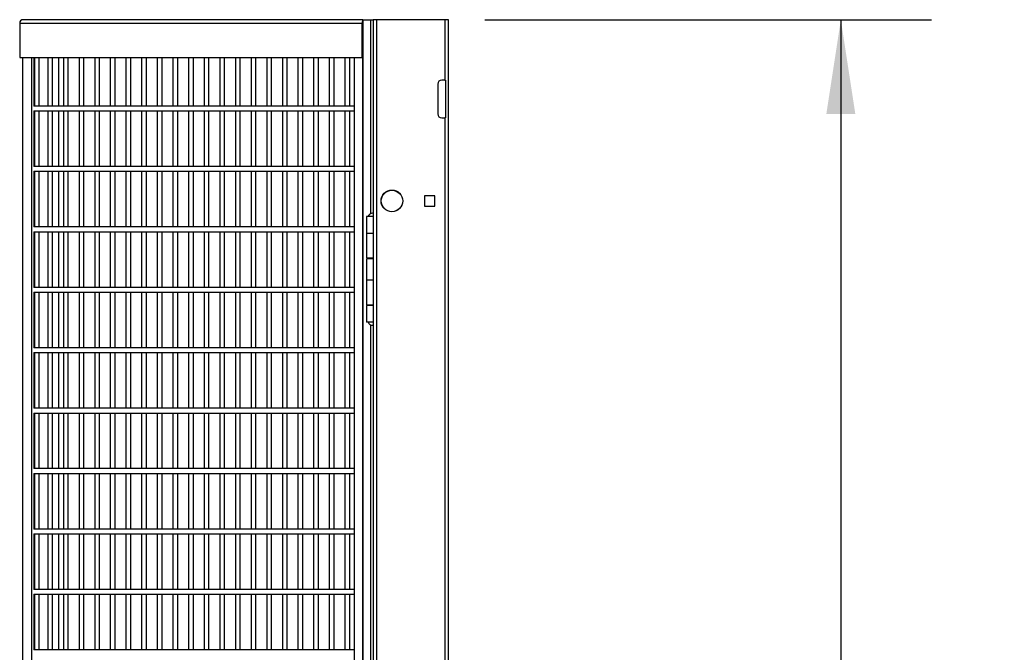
# Model space of a CAD drawing. Header units: inches. Extents: x 0.1 to 10.7, y 0.1 to 7.7.
# Tile 39 of 46: x 6.2 to 7.5, y 4 to 4.9. Entities that reach past the tile are written whole.
import ezdxf

# ---------------------------------------------------------------- set-up
doc = ezdxf.new("R2010")
doc.units = ezdxf.units.IN
doc.header["$MEASUREMENT"] = 0
doc.layers.add('DIMENSIONS', color=140, linetype='Continuous', lineweight=25)
doc.styles.add('SLDTEXTSTYLE0', font='TXT', dxfattribs={"width": 0.7})
doc.dimstyles.new('SLDDIMSTYLE0', dxfattribs={"dimtxt": 0.084961, "dimasz": 0.13, "dimexe": 0, "dimexo": 0.0625, "dimgap": 0.02124, "dimtad": 0, "dimtih": 1, "dimtoh": 1, "dimlfac": 24, "dimrnd": 1e-09, "dimzin": 12, "dimdsep": 46, "dimtxsty": 'SLDTEXTSTYLE0', "dimsah": 1, "dimcen": 0.09, "dimadec": 0, "dimazin": 3, "dimtfac": 1, "dimtofl": 0, "dimtmove": 0, "dimatfit": 3, "dimfxl": 0, "dimfrac": 2, "dimtolj": 1, "dimtzin": 12, "dimarcsym": 0})

# ---------------------------------------------------------------- blocks, each defined once
blk = doc.blocks.new('_D_5')
at = {"layer": 'DIMENSIONS'}
for p, q in [((6.802, 4.8778), (7.4178, 4.8778)), ((7.2928, 4.8778), (7.2928, 3.611)), ((7.0959, 3.457), (7.0673, 3.457)), ((7.0673, 3.457), (7.0673, 3.3219)), ((7.4897, 3.457), (7.5182, 3.457)), ((7.5182, 3.457), (7.5182, 3.3219)), ((7.0673, 3.3219), (7.0959, 3.3219)), ((7.5182, 3.3219), (7.4897, 3.3219)), ((7.2928, 1.9143), (7.2928, 3.3029)), ((6.9061, 1.9143), (7.4178, 1.9143))]:
    blk.add_line(p, q, dxfattribs=at)
for points in [[(7.2928, 4.8778), (7.2728, 4.7478), (7.3128, 4.7478)], [(7.2928, 1.9143), (7.3128, 2.0443), (7.2728, 2.0443)]]:
    blk.add_solid(points, dxfattribs=at)
at = {"layer": 'DIMENSIONS', "char_height": 0.08333, "attachment_point": 1, "style": 'SLDTEXTSTYLE0'}
for s, insert in [('71.13', (7.1312, 3.5834)), ('1806.6', (7.0959, 3.4293))]:
    blk.add_mtext(s, dxfattribs=dict(at, insert=insert))

msp = doc.modelspace()

# ---------------------------------------------------------------- linework, layer by layer
for p, q in [((6.63345, 4.87784), (6.16511, 4.87784)), ((6.63345, 4.87784), (6.63345, 2.12784)), ((6.63345, 4.87784), (6.63362, 4.87784)), ((6.63362, 2.12784), (6.63362, 4.87784)), ((6.63362, 4.87784), (6.64441, 4.87784)), ((6.64441, 4.87784), (6.64779, 4.87784)), ((6.64441, 4.87784), (6.64441, 4.61038)), ((6.64779, 4.87784), (6.64779, 4.78409)), ((6.65279, 4.87784), (6.64779, 4.87784)), ((6.65279, 1.9143), (6.65279, 4.87784)), ((6.74696, 4.87784), (6.65279, 4.87784)), ((6.74696, 4.87784), (6.74696, 4.79451)), ((6.75196, 4.87784), (6.74696, 4.87784)), ((6.75196, 1.9143), (6.75196, 4.87784)), ((6.16047, 4.87304), (6.16047, 4.82576)), ((6.16047, 4.87304), (6.63228, 4.87304)), ((6.63228, 4.87304), (6.63228, 4.82576)), ((6.16047, 4.82576), (6.63228, 4.82576)), ((6.16445, 4.82576), (6.16445, 3.53463)), ((6.16461, 3.53463), (6.16461, 4.82576)), ((6.17685, 4.82576), (6.17685, 3.53463)), ((6.17975, 4.82576), (6.17975, 4.7587)), ((6.18067, 4.82576), (6.18067, 4.75871)), ((6.18733, 4.75871), (6.18733, 4.82576)), ((6.19916, 4.82576), (6.19916, 4.75871)), ((6.20583, 4.75871), (6.20583, 4.82576)), ((6.21445, 4.75871), (6.21445, 4.82576)), ((6.22073, 4.82576), (6.22073, 4.75871)), ((6.2274, 4.75871), (6.2274, 4.82576)), ((6.2423, 4.82576), (6.2423, 4.75871)), ((6.24897, 4.75871), (6.24897, 4.82576)), ((6.26387, 4.82576), (6.26387, 4.75871)), ((6.27053, 4.75871), (6.27053, 4.82576)), ((6.28543, 4.82576), (6.28543, 4.75871)), ((6.2921, 4.75871), (6.2921, 4.82576)), ((6.307, 4.82576), (6.307, 4.75871)), ((6.31367, 4.75871), (6.31367, 4.82576)), ((6.32857, 4.82576), (6.32857, 4.75871)), ((6.33524, 4.75871), (6.33524, 4.82576)), ((6.35014, 4.82576), (6.35014, 4.75871)), ((6.35681, 4.75871), (6.35681, 4.82576)), ((6.37171, 4.82576), (6.37171, 4.75871)), ((6.37837, 4.75871), (6.37837, 4.82576)), ((6.39328, 4.82576), (6.39328, 4.75871)), ((6.39994, 4.75871), (6.39994, 4.82576)), ((6.41484, 4.82576), (6.41484, 4.75871)), ((6.42151, 4.75871), (6.42151, 4.82576)), ((6.43641, 4.82576), (6.43641, 4.75871)), ((6.44308, 4.75871), (6.44308, 4.82576)), ((6.45798, 4.82576), (6.45798, 4.75871)), ((6.46465, 4.75871), (6.46465, 4.82576)), ((6.47955, 4.82576), (6.47955, 4.75871)), ((6.48622, 4.75871), (6.48622, 4.82576)), ((6.50112, 4.82576), (6.50112, 4.75871)), ((6.50778, 4.75871), (6.50778, 4.82576)), ((6.52269, 4.82576), (6.52269, 4.75871)), ((6.52935, 4.75871), (6.52935, 4.82576)), ((6.54425, 4.82576), (6.54425, 4.75871)), ((6.55092, 4.75871), (6.55092, 4.82576)), ((6.56582, 4.82576), (6.56582, 4.75871)), ((6.57249, 4.75871), (6.57249, 4.82576)), ((6.58739, 4.82576), (6.58739, 4.75871)), ((6.59406, 4.75871), (6.59406, 4.82576)), ((6.60896, 4.82576), (6.60896, 4.75871)), ((6.61563, 4.75871), (6.61563, 4.82576)), ((6.62169, 4.82576), (6.62169, 2.17913)), ((6.63228, 4.82576), (6.63345, 4.82576)), ((6.74696, 4.79451), (6.74237, 4.79451)), ((6.74696, 4.79451), (6.74779, 4.79451)), ((6.74779, 4.79451), (6.74779, 4.74242)), ((6.64779, 4.78409), (6.64786, 4.78409)), ((6.64779, 4.78409), (6.64779, 4.77867)), ((6.64786, 4.78409), (6.64786, 4.73201)), ((6.73696, 4.78909), (6.73696, 4.74784)), ((6.64779, 4.77867), (6.64779, 4.73742)), ((6.64786, 4.77867), (6.64779, 4.77867)), ((6.62169, 4.75871), (6.17975, 4.75871)), ((6.17975, 4.75206), (6.17975, 4.67536)), ((6.17975, 4.75205), (6.62169, 4.75205)), ((6.18067, 4.75205), (6.18067, 4.67538)), ((6.18733, 4.67538), (6.18733, 4.75205)), ((6.19916, 4.75205), (6.19916, 4.67538)), ((6.20583, 4.67538), (6.20583, 4.75205)), ((6.21445, 4.67538), (6.21445, 4.75205)), ((6.22073, 4.75205), (6.22073, 4.67538)), ((6.2274, 4.67538), (6.2274, 4.75205)), ((6.2423, 4.75205), (6.2423, 4.67538)), ((6.24897, 4.67538), (6.24897, 4.75205)), ((6.26387, 4.75205), (6.26387, 4.67538)), ((6.27053, 4.67538), (6.27053, 4.75205)), ((6.28543, 4.75205), (6.28543, 4.67538)), ((6.2921, 4.67538), (6.2921, 4.75205)), ((6.307, 4.75205), (6.307, 4.67538)), ((6.31367, 4.67538), (6.31367, 4.75205)), ((6.32857, 4.75205), (6.32857, 4.67538)), ((6.33524, 4.67538), (6.33524, 4.75205)), ((6.35014, 4.75205), (6.35014, 4.67538)), ((6.35681, 4.67538), (6.35681, 4.75205)), ((6.37171, 4.75205), (6.37171, 4.67538)), ((6.37837, 4.67538), (6.37837, 4.75205)), ((6.39328, 4.75205), (6.39328, 4.67538)), ((6.39994, 4.67538), (6.39994, 4.75205)), ((6.41484, 4.75205), (6.41484, 4.67538)), ((6.42151, 4.67538), (6.42151, 4.75205)), ((6.43641, 4.75205), (6.43641, 4.67538)), ((6.44308, 4.67538), (6.44308, 4.75205)), ((6.45798, 4.75205), (6.45798, 4.67538)), ((6.46465, 4.67538), (6.46465, 4.75205)), ((6.47955, 4.75205), (6.47955, 4.67538)), ((6.48622, 4.67538), (6.48622, 4.75205)), ((6.50112, 4.75205), (6.50112, 4.67538)), ((6.50778, 4.67538), (6.50778, 4.75205)), ((6.52269, 4.75205), (6.52269, 4.67538)), ((6.52935, 4.67538), (6.52935, 4.75205)), ((6.54425, 4.75205), (6.54425, 4.67538)), ((6.55092, 4.67538), (6.55092, 4.75205)), ((6.56582, 4.75205), (6.56582, 4.67538)), ((6.57249, 4.67538), (6.57249, 4.75205)), ((6.58739, 4.75205), (6.58739, 4.67538)), ((6.59406, 4.67538), (6.59406, 4.75205)), ((6.60896, 4.75205), (6.60896, 4.67538)), ((6.61563, 4.67538), (6.61563, 4.75205)), ((6.74237, 4.74242), (6.74696, 4.74242)), ((6.74696, 4.74242), (6.74696, 3.54451)), ((6.74779, 4.74242), (6.74696, 4.74242)), ((6.64779, 4.73742), (6.64779, 4.73201)), ((6.64779, 4.73742), (6.64786, 4.73742)), ((6.64779, 4.73201), (6.64779, 3.53409)), ((6.64786, 4.73201), (6.64779, 4.73201)), ((6.62169, 4.67538), (6.17975, 4.67538)), ((6.17975, 4.66873), (6.17975, 4.59203)), ((6.17975, 4.66871), (6.62169, 4.66871)), ((6.18067, 4.66871), (6.18067, 4.59205)), ((6.18733, 4.59205), (6.18733, 4.66871)), ((6.19916, 4.66871), (6.19916, 4.59205)), ((6.20583, 4.59205), (6.20583, 4.66871)), ((6.21445, 4.59205), (6.21445, 4.66871)), ((6.22073, 4.66871), (6.22073, 4.59205)), ((6.2274, 4.59205), (6.2274, 4.66871)), ((6.2423, 4.66871), (6.2423, 4.59205)), ((6.24897, 4.59205), (6.24897, 4.66871)), ((6.26387, 4.66871), (6.26387, 4.59205)), ((6.27053, 4.59205), (6.27053, 4.66871)), ((6.28543, 4.66871), (6.28543, 4.59205)), ((6.2921, 4.59205), (6.2921, 4.66871)), ((6.307, 4.66871), (6.307, 4.59205)), ((6.31367, 4.59205), (6.31367, 4.66871)), ((6.32857, 4.66871), (6.32857, 4.59205)), ((6.33524, 4.59205), (6.33524, 4.66871)), ((6.35014, 4.66871), (6.35014, 4.59205)), ((6.35681, 4.59205), (6.35681, 4.66871)), ((6.37171, 4.66871), (6.37171, 4.59205)), ((6.37837, 4.59205), (6.37837, 4.66871)), ((6.39328, 4.66871), (6.39328, 4.59205)), ((6.39994, 4.59205), (6.39994, 4.66871)), ((6.41484, 4.66871), (6.41484, 4.59205)), ((6.42151, 4.59205), (6.42151, 4.66871)), ((6.43641, 4.66871), (6.43641, 4.59205)), ((6.44308, 4.59205), (6.44308, 4.66871)), ((6.45798, 4.66871), (6.45798, 4.59205)), ((6.46465, 4.59205), (6.46465, 4.66871)), ((6.47955, 4.66871), (6.47955, 4.59205)), ((6.48622, 4.59205), (6.48622, 4.66871)), ((6.50112, 4.66871), (6.50112, 4.59205)), ((6.50778, 4.59205), (6.50778, 4.66871)), ((6.52269, 4.66871), (6.52269, 4.59205)), ((6.52935, 4.59205), (6.52935, 4.66871)), ((6.54425, 4.66871), (6.54425, 4.59205)), ((6.55092, 4.59205), (6.55092, 4.66871)), ((6.56582, 4.66871), (6.56582, 4.59205)), ((6.57249, 4.59205), (6.57249, 4.66871)), ((6.58739, 4.66871), (6.58739, 4.59205)), ((6.59406, 4.59205), (6.59406, 4.66871)), ((6.60896, 4.66871), (6.60896, 4.59205)), ((6.61563, 4.59205), (6.61563, 4.66871)), ((6.73308, 4.635), (6.71875, 4.635)), ((6.71875, 4.635), (6.71875, 4.62068)), ((6.73308, 4.62068), (6.73308, 4.635)), ((6.71875, 4.62068), (6.73308, 4.62068)), ((6.6385, 4.60649), (6.6385, 4.58357)), ((6.64779, 4.60649), (6.6385, 4.60649)), ((6.64095, 4.60674), (6.64779, 4.60674)), ((6.64226, 4.60674), (6.64226, 4.60649)), ((6.62169, 4.59205), (6.17975, 4.59205)), ((6.17975, 4.5854), (6.17975, 4.5087)), ((6.17975, 4.58538), (6.62169, 4.58538)), ((6.18067, 4.58538), (6.18067, 4.50871)), ((6.18733, 4.50871), (6.18733, 4.58538)), ((6.19916, 4.58538), (6.19916, 4.50871)), ((6.20583, 4.50871), (6.20583, 4.58538)), ((6.21445, 4.50871), (6.21445, 4.58538)), ((6.22073, 4.58538), (6.22073, 4.50871)), ((6.2274, 4.50871), (6.2274, 4.58538)), ((6.2423, 4.58538), (6.2423, 4.50871)), ((6.24897, 4.50871), (6.24897, 4.58538)), ((6.26387, 4.58538), (6.26387, 4.50871)), ((6.27053, 4.50871), (6.27053, 4.58538)), ((6.28543, 4.58538), (6.28543, 4.50871)), ((6.2921, 4.50871), (6.2921, 4.58538)), ((6.307, 4.58538), (6.307, 4.50871)), ((6.31367, 4.50871), (6.31367, 4.58538)), ((6.32857, 4.58538), (6.32857, 4.50871)), ((6.33524, 4.50871), (6.33524, 4.58538)), ((6.35014, 4.58538), (6.35014, 4.50871)), ((6.35681, 4.50871), (6.35681, 4.58538)), ((6.37171, 4.58538), (6.37171, 4.50871)), ((6.37837, 4.50871), (6.37837, 4.58538)), ((6.39328, 4.58538), (6.39328, 4.50871)), ((6.39994, 4.50871), (6.39994, 4.58538)), ((6.41484, 4.58538), (6.41484, 4.50871)), ((6.42151, 4.50871), (6.42151, 4.58538)), ((6.43641, 4.58538), (6.43641, 4.50871)), ((6.44308, 4.50871), (6.44308, 4.58538)), ((6.45798, 4.58538), (6.45798, 4.50871)), ((6.46465, 4.50871), (6.46465, 4.58538)), ((6.47955, 4.58538), (6.47955, 4.50871)), ((6.48622, 4.50871), (6.48622, 4.58538)), ((6.50112, 4.58538), (6.50112, 4.50871)), ((6.50778, 4.50871), (6.50778, 4.58538)), ((6.52269, 4.58538), (6.52269, 4.50871)), ((6.52935, 4.50871), (6.52935, 4.58538)), ((6.54425, 4.58538), (6.54425, 4.50871)), ((6.55092, 4.50871), (6.55092, 4.58538)), ((6.56582, 4.58538), (6.56582, 4.50871)), ((6.57249, 4.50871), (6.57249, 4.58538)), ((6.58739, 4.58538), (6.58739, 4.50871)), ((6.59406, 4.50871), (6.59406, 4.58538)), ((6.60896, 4.58538), (6.60896, 4.50871)), ((6.61563, 4.50871), (6.61563, 4.58538)), ((6.6385, 4.58357), (6.6385, 4.54919)), ((6.6385, 4.58357), (6.64779, 4.58357)), ((6.6385, 4.54919), (6.64779, 4.54919)), ((6.64226, 4.54919), (6.64226, 4.54815)), ((6.6385, 4.54815), (6.6385, 4.51899)), ((6.64779, 4.54815), (6.6385, 4.54815)), ((6.62169, 4.50871), (6.17975, 4.50871)), ((6.6385, 4.51899), (6.6385, 4.48461)), ((6.6385, 4.51899), (6.64779, 4.51899)), ((6.17975, 4.50206), (6.17975, 4.42536)), ((6.17975, 4.50205), (6.62169, 4.50205)), ((6.18067, 4.50205), (6.18067, 4.42538)), ((6.18733, 4.42538), (6.18733, 4.50205)), ((6.19916, 4.50205), (6.19916, 4.42538)), ((6.20583, 4.42538), (6.20583, 4.50205)), ((6.21445, 4.42538), (6.21445, 4.50205)), ((6.22073, 4.50205), (6.22073, 4.42538)), ((6.2274, 4.42538), (6.2274, 4.50205)), ((6.2423, 4.50205), (6.2423, 4.42538)), ((6.24897, 4.42538), (6.24897, 4.50205)), ((6.26387, 4.50205), (6.26387, 4.42538)), ((6.27053, 4.42538), (6.27053, 4.50205)), ((6.28543, 4.50205), (6.28543, 4.42538)), ((6.2921, 4.42538), (6.2921, 4.50205)), ((6.307, 4.50205), (6.307, 4.42538)), ((6.31367, 4.42538), (6.31367, 4.50205)), ((6.32857, 4.50205), (6.32857, 4.42538)), ((6.33524, 4.42538), (6.33524, 4.50205)), ((6.35014, 4.50205), (6.35014, 4.42538)), ((6.35681, 4.42538), (6.35681, 4.50205)), ((6.37171, 4.50205), (6.37171, 4.42538)), ((6.37837, 4.42538), (6.37837, 4.50205)), ((6.39328, 4.50205), (6.39328, 4.42538)), ((6.39994, 4.42538), (6.39994, 4.50205)), ((6.41484, 4.50205), (6.41484, 4.42538)), ((6.42151, 4.42538), (6.42151, 4.50205)), ((6.43641, 4.50205), (6.43641, 4.42538)), ((6.44308, 4.42538), (6.44308, 4.50205)), ((6.45798, 4.50205), (6.45798, 4.42538)), ((6.46465, 4.42538), (6.46465, 4.50205)), ((6.47955, 4.50205), (6.47955, 4.42538)), ((6.48622, 4.42538), (6.48622, 4.50205)), ((6.50112, 4.50205), (6.50112, 4.42538)), ((6.50778, 4.42538), (6.50778, 4.50205)), ((6.52269, 4.50205), (6.52269, 4.42538)), ((6.52935, 4.42538), (6.52935, 4.50205)), ((6.54425, 4.50205), (6.54425, 4.42538)), ((6.55092, 4.42538), (6.55092, 4.50205)), ((6.56582, 4.50205), (6.56582, 4.42538)), ((6.57249, 4.42538), (6.57249, 4.50205)), ((6.58739, 4.50205), (6.58739, 4.42538)), ((6.59406, 4.42538), (6.59406, 4.50205)), ((6.60896, 4.50205), (6.60896, 4.42538)), ((6.61563, 4.42538), (6.61563, 4.50205)), ((6.6385, 4.48461), (6.64779, 4.48461)), ((6.6385, 4.48357), (6.6385, 4.46065)), ((6.64779, 4.48357), (6.6385, 4.48357)), ((6.64226, 4.48461), (6.64226, 4.48357)), ((6.64779, 4.46065), (6.6385, 4.46065)), ((6.64441, 4.45701), (6.64441, 3.69371)), ((6.62169, 4.42538), (6.17975, 4.42538)), ((6.17975, 4.41873), (6.17975, 4.34203)), ((6.17975, 4.41871), (6.62169, 4.41871)), ((6.18067, 4.41871), (6.18067, 4.34205)), ((6.18733, 4.34205), (6.18733, 4.41871)), ((6.19916, 4.41871), (6.19916, 4.34205)), ((6.20583, 4.34205), (6.20583, 4.41871)), ((6.21445, 4.34205), (6.21445, 4.41871)), ((6.22073, 4.41871), (6.22073, 4.34205)), ((6.2274, 4.34205), (6.2274, 4.41871)), ((6.2423, 4.41871), (6.2423, 4.34205)), ((6.24897, 4.34205), (6.24897, 4.41871)), ((6.26387, 4.41871), (6.26387, 4.34205)), ((6.27053, 4.34205), (6.27053, 4.41871)), ((6.28543, 4.41871), (6.28543, 4.34205)), ((6.2921, 4.34205), (6.2921, 4.41871)), ((6.307, 4.41871), (6.307, 4.34205)), ((6.31367, 4.34205), (6.31367, 4.41871)), ((6.32857, 4.41871), (6.32857, 4.34205)), ((6.33524, 4.34205), (6.33524, 4.41871)), ((6.35014, 4.41871), (6.35014, 4.34205)), ((6.35681, 4.34205), (6.35681, 4.41871)), ((6.37171, 4.41871), (6.37171, 4.34205)), ((6.37837, 4.34205), (6.37837, 4.41871)), ((6.39328, 4.41871), (6.39328, 4.34205)), ((6.39994, 4.34205), (6.39994, 4.41871)), ((6.41484, 4.41871), (6.41484, 4.34205)), ((6.42151, 4.34205), (6.42151, 4.41871)), ((6.43641, 4.41871), (6.43641, 4.34205)), ((6.44308, 4.34205), (6.44308, 4.41871)), ((6.45798, 4.41871), (6.45798, 4.34205)), ((6.46465, 4.34205), (6.46465, 4.41871)), ((6.47955, 4.41871), (6.47955, 4.34205)), ((6.48622, 4.34205), (6.48622, 4.41871)), ((6.50112, 4.41871), (6.50112, 4.34205)), ((6.50778, 4.34205), (6.50778, 4.41871)), ((6.52269, 4.41871), (6.52269, 4.34205)), ((6.52935, 4.34205), (6.52935, 4.41871)), ((6.54425, 4.41871), (6.54425, 4.34205)), ((6.55092, 4.34205), (6.55092, 4.41871)), ((6.56582, 4.41871), (6.56582, 4.34205)), ((6.57249, 4.34205), (6.57249, 4.41871)), ((6.58739, 4.41871), (6.58739, 4.34205)), ((6.59406, 4.34205), (6.59406, 4.41871)), ((6.60896, 4.41871), (6.60896, 4.34205)), ((6.61563, 4.34205), (6.61563, 4.41871)), ((6.62169, 4.34205), (6.17975, 4.34205)), ((6.17975, 4.3354), (6.17975, 4.2587)), ((6.17975, 4.33538), (6.62169, 4.33538)), ((6.18067, 4.33538), (6.18067, 4.25871)), ((6.18733, 4.25871), (6.18733, 4.33538)), ((6.19916, 4.33538), (6.19916, 4.25871)), ((6.20583, 4.25871), (6.20583, 4.33538)), ((6.21445, 4.25871), (6.21445, 4.33538)), ((6.22073, 4.33538), (6.22073, 4.25871)), ((6.2274, 4.25871), (6.2274, 4.33538)), ((6.2423, 4.33538), (6.2423, 4.25871)), ((6.24897, 4.25871), (6.24897, 4.33538)), ((6.26387, 4.33538), (6.26387, 4.25871)), ((6.27053, 4.25871), (6.27053, 4.33538)), ((6.28543, 4.33538), (6.28543, 4.25871)), ((6.2921, 4.25871), (6.2921, 4.33538)), ((6.307, 4.33538), (6.307, 4.25871)), ((6.31367, 4.25871), (6.31367, 4.33538)), ((6.32857, 4.33538), (6.32857, 4.25871)), ((6.33524, 4.25871), (6.33524, 4.33538)), ((6.35014, 4.33538), (6.35014, 4.25871)), ((6.35681, 4.25871), (6.35681, 4.33538)), ((6.37171, 4.33538), (6.37171, 4.25871)), ((6.37837, 4.25871), (6.37837, 4.33538)), ((6.39328, 4.33538), (6.39328, 4.25871)), ((6.39994, 4.25871), (6.39994, 4.33538)), ((6.41484, 4.33538), (6.41484, 4.25871)), ((6.42151, 4.25871), (6.42151, 4.33538)), ((6.43641, 4.33538), (6.43641, 4.25871)), ((6.44308, 4.25871), (6.44308, 4.33538)), ((6.45798, 4.33538), (6.45798, 4.25871)), ((6.46465, 4.25871), (6.46465, 4.33538)), ((6.47955, 4.33538), (6.47955, 4.25871)), ((6.48622, 4.25871), (6.48622, 4.33538)), ((6.50112, 4.33538), (6.50112, 4.25871)), ((6.50778, 4.25871), (6.50778, 4.33538)), ((6.52269, 4.33538), (6.52269, 4.25871)), ((6.52935, 4.25871), (6.52935, 4.33538)), ((6.54425, 4.33538), (6.54425, 4.25871)), ((6.55092, 4.25871), (6.55092, 4.33538)), ((6.56582, 4.33538), (6.56582, 4.25871)), ((6.57249, 4.25871), (6.57249, 4.33538)), ((6.58739, 4.33538), (6.58739, 4.25871)), ((6.59406, 4.25871), (6.59406, 4.33538)), ((6.60896, 4.33538), (6.60896, 4.25871)), ((6.61563, 4.25871), (6.61563, 4.33538)), ((6.62169, 4.25871), (6.17975, 4.25871)), ((6.17975, 4.25206), (6.17975, 4.17536)), ((6.17975, 4.25205), (6.62169, 4.25205)), ((6.18067, 4.25205), (6.18067, 4.17538)), ((6.18733, 4.17538), (6.18733, 4.25205)), ((6.19916, 4.25205), (6.19916, 4.17538)), ((6.20583, 4.17538), (6.20583, 4.25205)), ((6.21445, 4.17538), (6.21445, 4.25205)), ((6.22073, 4.25205), (6.22073, 4.17538)), ((6.2274, 4.17538), (6.2274, 4.25205)), ((6.2423, 4.25205), (6.2423, 4.17538)), ((6.24897, 4.17538), (6.24897, 4.25205)), ((6.26387, 4.25205), (6.26387, 4.17538)), ((6.27053, 4.17538), (6.27053, 4.25205)), ((6.28543, 4.25205), (6.28543, 4.17538)), ((6.2921, 4.17538), (6.2921, 4.25205)), ((6.307, 4.25205), (6.307, 4.17538)), ((6.31367, 4.17538), (6.31367, 4.25205)), ((6.32857, 4.25205), (6.32857, 4.17538)), ((6.33524, 4.17538), (6.33524, 4.25205)), ((6.35014, 4.25205), (6.35014, 4.17538)), ((6.35681, 4.17538), (6.35681, 4.25205)), ((6.37171, 4.25205), (6.37171, 4.17538)), ((6.37837, 4.17538), (6.37837, 4.25205)), ((6.39328, 4.25205), (6.39328, 4.17538)), ((6.39994, 4.17538), (6.39994, 4.25205)), ((6.41484, 4.25205), (6.41484, 4.17538)), ((6.42151, 4.17538), (6.42151, 4.25205)), ((6.43641, 4.25205), (6.43641, 4.17538)), ((6.44308, 4.17538), (6.44308, 4.25205)), ((6.45798, 4.25205), (6.45798, 4.17538)), ((6.46465, 4.17538), (6.46465, 4.25205)), ((6.47955, 4.25205), (6.47955, 4.17538)), ((6.48622, 4.17538), (6.48622, 4.25205)), ((6.50112, 4.25205), (6.50112, 4.17538)), ((6.50778, 4.17538), (6.50778, 4.25205)), ((6.52269, 4.25205), (6.52269, 4.17538)), ((6.52935, 4.17538), (6.52935, 4.25205)), ((6.54425, 4.25205), (6.54425, 4.17538)), ((6.55092, 4.17538), (6.55092, 4.25205)), ((6.56582, 4.25205), (6.56582, 4.17538)), ((6.57249, 4.17538), (6.57249, 4.25205)), ((6.58739, 4.25205), (6.58739, 4.17538)), ((6.59406, 4.17538), (6.59406, 4.25205)), ((6.60896, 4.25205), (6.60896, 4.17538)), ((6.61563, 4.17538), (6.61563, 4.25205)), ((6.62169, 4.17538), (6.17975, 4.17538)), ((6.17975, 4.16873), (6.17975, 4.09203)), ((6.17975, 4.16871), (6.62169, 4.16871)), ((6.18067, 4.16871), (6.18067, 4.09205)), ((6.18733, 4.09205), (6.18733, 4.16871)), ((6.19916, 4.16871), (6.19916, 4.09205)), ((6.20583, 4.09205), (6.20583, 4.16871)), ((6.21445, 4.09205), (6.21445, 4.16871)), ((6.22073, 4.16871), (6.22073, 4.09205)), ((6.2274, 4.09205), (6.2274, 4.16871)), ((6.2423, 4.16871), (6.2423, 4.09205)), ((6.24897, 4.09205), (6.24897, 4.16871)), ((6.26387, 4.16871), (6.26387, 4.09205)), ((6.27053, 4.09205), (6.27053, 4.16871)), ((6.28543, 4.16871), (6.28543, 4.09205)), ((6.2921, 4.09205), (6.2921, 4.16871)), ((6.307, 4.16871), (6.307, 4.09205)), ((6.31367, 4.09205), (6.31367, 4.16871)), ((6.32857, 4.16871), (6.32857, 4.09205)), ((6.33524, 4.09205), (6.33524, 4.16871)), ((6.35014, 4.16871), (6.35014, 4.09205)), ((6.35681, 4.09205), (6.35681, 4.16871)), ((6.37171, 4.16871), (6.37171, 4.09205)), ((6.37837, 4.09205), (6.37837, 4.16871)), ((6.39328, 4.16871), (6.39328, 4.09205)), ((6.39994, 4.09205), (6.39994, 4.16871)), ((6.41484, 4.16871), (6.41484, 4.09205)), ((6.42151, 4.09205), (6.42151, 4.16871)), ((6.43641, 4.16871), (6.43641, 4.09205)), ((6.44308, 4.09205), (6.44308, 4.16871)), ((6.45798, 4.16871), (6.45798, 4.09205)), ((6.46465, 4.09205), (6.46465, 4.16871)), ((6.47955, 4.16871), (6.47955, 4.09205)), ((6.48622, 4.09205), (6.48622, 4.16871)), ((6.50112, 4.16871), (6.50112, 4.09205)), ((6.50778, 4.09205), (6.50778, 4.16871)), ((6.52269, 4.16871), (6.52269, 4.09205)), ((6.52935, 4.09205), (6.52935, 4.16871)), ((6.54425, 4.16871), (6.54425, 4.09205)), ((6.55092, 4.09205), (6.55092, 4.16871)), ((6.56582, 4.16871), (6.56582, 4.09205)), ((6.57249, 4.09205), (6.57249, 4.16871)), ((6.58739, 4.16871), (6.58739, 4.09205)), ((6.59406, 4.09205), (6.59406, 4.16871)), ((6.60896, 4.16871), (6.60896, 4.09205)), ((6.61563, 4.09205), (6.61563, 4.16871)), ((6.62169, 4.09205), (6.17975, 4.09205)), ((6.17975, 4.0854), (6.17975, 4.0087)), ((6.17975, 4.08538), (6.62169, 4.08538)), ((6.18067, 4.08538), (6.18067, 4.00871)), ((6.18733, 4.00871), (6.18733, 4.08538)), ((6.19916, 4.08538), (6.19916, 4.00871)), ((6.20583, 4.00871), (6.20583, 4.08538)), ((6.21445, 4.00871), (6.21445, 4.08538)), ((6.22073, 4.08538), (6.22073, 4.00871)), ((6.2274, 4.00871), (6.2274, 4.08538)), ((6.2423, 4.08538), (6.2423, 4.00871)), ((6.24897, 4.00871), (6.24897, 4.08538)), ((6.26387, 4.08538), (6.26387, 4.00871)), ((6.27053, 4.00871), (6.27053, 4.08538)), ((6.28543, 4.08538), (6.28543, 4.00871)), ((6.2921, 4.00871), (6.2921, 4.08538)), ((6.307, 4.08538), (6.307, 4.00871)), ((6.31367, 4.00871), (6.31367, 4.08538)), ((6.32857, 4.08538), (6.32857, 4.00871)), ((6.33524, 4.00871), (6.33524, 4.08538)), ((6.35014, 4.08538), (6.35014, 4.00871)), ((6.35681, 4.00871), (6.35681, 4.08538)), ((6.37171, 4.08538), (6.37171, 4.00871)), ((6.37837, 4.00871), (6.37837, 4.08538)), ((6.39328, 4.08538), (6.39328, 4.00871)), ((6.39994, 4.00871), (6.39994, 4.08538)), ((6.41484, 4.08538), (6.41484, 4.00871)), ((6.42151, 4.00871), (6.42151, 4.08538)), ((6.43641, 4.08538), (6.43641, 4.00871)), ((6.44308, 4.00871), (6.44308, 4.08538)), ((6.45798, 4.08538), (6.45798, 4.00871)), ((6.46465, 4.00871), (6.46465, 4.08538)), ((6.47955, 4.08538), (6.47955, 4.00871)), ((6.48622, 4.00871), (6.48622, 4.08538)), ((6.50112, 4.08538), (6.50112, 4.00871)), ((6.50778, 4.00871), (6.50778, 4.08538)), ((6.52269, 4.08538), (6.52269, 4.00871)), ((6.52935, 4.00871), (6.52935, 4.08538)), ((6.54425, 4.08538), (6.54425, 4.00871)), ((6.55092, 4.00871), (6.55092, 4.08538)), ((6.56582, 4.08538), (6.56582, 4.00871)), ((6.57249, 4.00871), (6.57249, 4.08538)), ((6.58739, 4.08538), (6.58739, 4.00871)), ((6.59406, 4.00871), (6.59406, 4.08538)), ((6.60896, 4.08538), (6.60896, 4.00871)), ((6.61563, 4.00871), (6.61563, 4.08538)), ((6.62169, 4.00871), (6.17975, 4.00871))]:
    msp.add_line(p, q)
for radius in [0.01498, 0.01476]:
    msp.add_circle((6.67383, 4.62784), radius)
for centre, radius, start, end in [((6.16519, 4.87312), 0.00472, 91.01019, 180.97576), ((6.63717, 4.87305), 0.00489, 139.53475, 180.14475), ((6.74237, 4.78909), 0.00542, 90, 180), ((6.74237, 4.74784), 0.00542, 180, 270), ((6.64694, 4.60451), 0.00639, 90, 159.64898), ((6.64694, 4.46287), 0.00639, 200.35102, 270)]:
    msp.add_arc(centre, radius, start, end)
for points in [[(6.64791, 4.6109), (6.64776, 4.6109), (6.64745, 4.6109), (6.64695, 4.6109), (6.64686, 4.6109), (6.647, 4.6109)], [(6.647, 4.45649), (6.64686, 4.45649), (6.64695, 4.45649), (6.64745, 4.45649), (6.64776, 4.45649), (6.64791, 4.45649)]]:
    msp.add_open_spline(points, degree=3, knots=[0, 0, 0, 0, 0.5, 0.5, 1, 1, 1, 1])

# ---------------------------------------------------------------- dimensions: what is measured, and where the dimension line sits
at = {"layer": 'DIMENSIONS'}
dim = msp.add_linear_dim(base=(7.292791, 4.87784), p1=(6.856123, 1.914298), p2=(6.751956, 4.87784), angle=90, dimstyle='SLDDIMSTYLE0', dxfattribs=at)
dim.commit()
dim.dimension.update_dxf_attribs({"geometry": '_D_5', "text_midpoint": (7.292791, 3.456952), "dimtype": 160})

doc.saveas('drawing.dxf')
